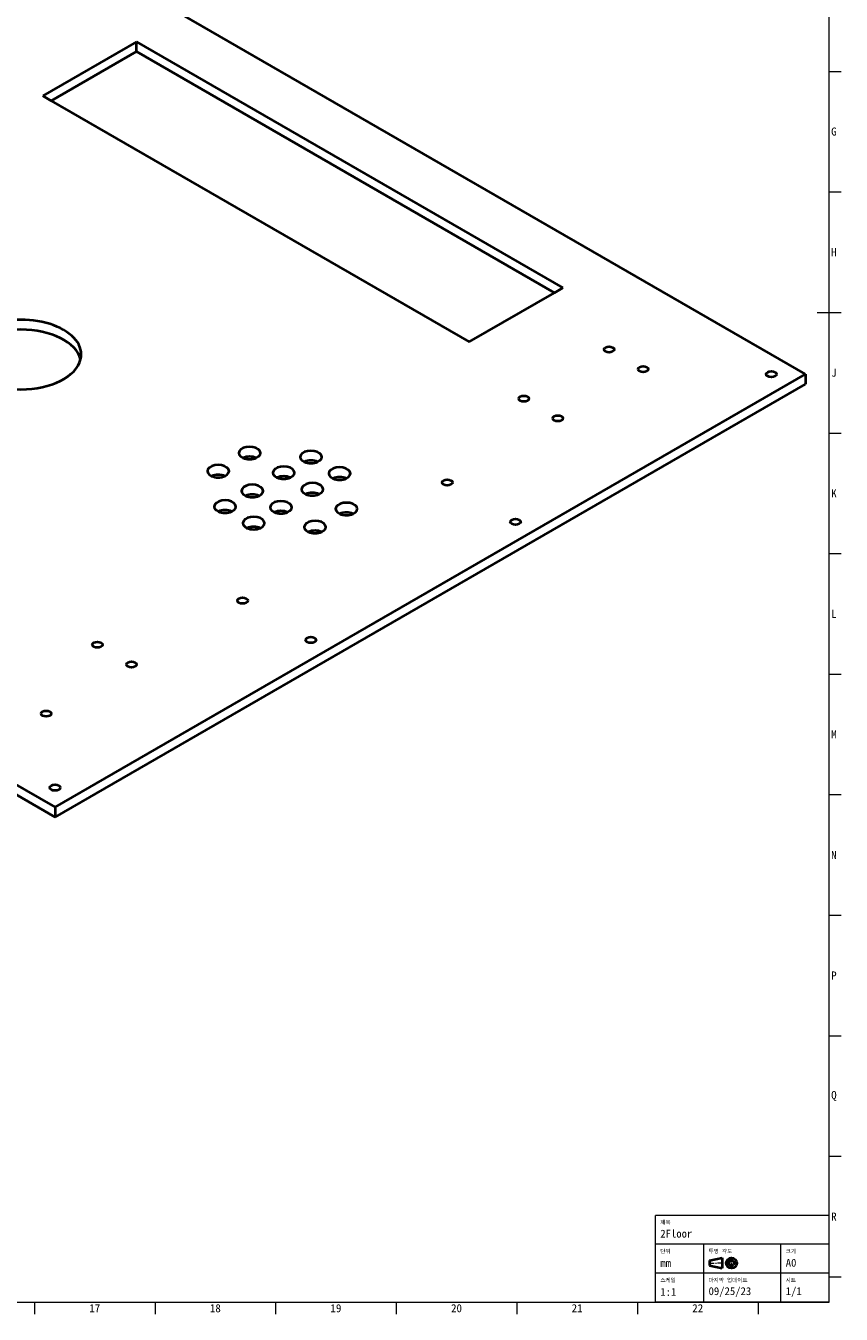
# Model space of a CAD drawing. Header units: millimetres. Extents: x 15 to 1184, y 5 to 836.
# Tile 3 of 4: x 846 to 1184, y 5 to 539. Entities that reach past the tile are written whole.
import ezdxf

# ---------------------------------------------------------------- set-up
doc = ezdxf.new("R2010")
doc.units = ezdxf.units.MM
doc.layers.add('기하구조', color=7, linetype='Continuous')
doc.layers.add('테두리', color=7, linetype='Continuous')
doc.styles.add('Shapr10', font='txt', dxfattribs={"height": 3.3495})
doc.styles.add('Shapr11', font='txt', dxfattribs={"height": 3.3495})
doc.styles.add('Shapr12', font='txt', dxfattribs={"height": 3.3495})
doc.styles.add('Shapr13', font='txt', dxfattribs={"height": 3.3495})
doc.styles.add('Shapr14', font='txt', dxfattribs={"height": 3.3495})
doc.styles.add('Shapr2', font='txt', dxfattribs={"height": 3.3495})
doc.styles.add('Shapr20', font='txt', dxfattribs={"height": 3.3495})
doc.styles.add('Shapr3', font='txt', dxfattribs={"height": 3.3495})
doc.styles.add('Shapr4', font='txt', dxfattribs={"height": 3.3495})
doc.styles.add('Shapr5', font='txt', dxfattribs={"height": 3.3495})
doc.styles.add('Shapr6', font='txt', dxfattribs={"height": 3.3495})
doc.styles.add('Shapr7', font='txt', dxfattribs={"height": 3.3495})
doc.styles.add('Shapr8', font='txt', dxfattribs={"height": 3.3495})
doc.styles.add('Shapr9', font='txt', dxfattribs={"height": 3.3495})

# ---------------------------------------------------------------- blocks, each defined once
blk = doc.blocks.new('*U2')
at = {"layer": '테두리', "linetype": 'Continuous', "lineweight": 15}
for p, q in [((1179, 46), (1107, 46)), ((1107, 10), (1107, 46)), ((1179, 10), (1179, 46)), ((1179, 34), (1107, 34)), ((1127, 10), (1127, 34)), ((1159, 10), (1159, 34)), ((1138.53, 26.88), (1138.53, 28.83)), ((1179, 22), (1107, 22)), ((1129, 26.23), (1131.38, 26.23)), ((1131.82, 26.23), (1132.25, 26.23)), ((1135.07, 26.23), (1132.68, 26.23)), ((1137.88, 26.23), (1135.93, 26.23)), ((1138.32, 26.23), (1138.75, 26.23)), ((1138.53, 26.02), (1138.53, 26.45)), ((1138.53, 25.58), (1138.53, 23.63)), ((1139.18, 26.23), (1141.13, 26.23)), ((1179, 10), (1107, 10))]:
    blk.add_line(p, q, dxfattribs=at)
at = {"layer": '테두리', "linetype": 'Continuous', "lineweight": 40}
for p, q in [((1129.43, 27.32), (1134.63, 28.4)), ((1129.43, 27.32), (1129.43, 25.15)), ((1134.63, 28.4), (1134.63, 24.07)), ((1129.43, 25.15), (1134.63, 24.07))]:
    blk.add_line(p, q, dxfattribs=at)
for radius in [2.17, 1.08]:
    blk.add_circle((1138.53, 26.23), radius, dxfattribs=at)

msp = doc.modelspace()

# ---------------------------------------------------------------- linework, layer by layer
at = {"layer": '기하구조', "linetype": 'Continuous', "lineweight": 40}
for p, q in [((1169.17, 394.89), (822.69, 594.93)), ((891.86, 532.81), (852.97, 510.35)), ((891.86, 528.72), (891.86, 532.81)), ((891.86, 532.81), (1068.64, 430.74)), ((891.86, 528.72), (856.51, 508.31)), ((891.86, 528.72), (1065.11, 428.7)), ((852.97, 510.35), (856.51, 508.31)), ((856.51, 508.31), (1029.75, 408.29)), ((1029.75, 408.29), (1065.11, 428.7)), ((1065.11, 428.7), (1068.64, 430.74)), ((511.56, 415.3), (858.04, 215.26)), ((511.56, 411.22), (858.04, 211.18)), ((858.04, 215.26), (1169.17, 394.89)), ((858.04, 211.18), (1169.17, 390.8)), ((1169.17, 394.89), (1169.17, 390.8)), ((858.04, 215.26), (858.04, 211.18))]:
    msp.add_line(p, q, dxfattribs=at)
for centre, major_axis, start_param, end_param in [((843.9, 403.05), (25, 0), 6.141288, 9.566675), ((843.9, 398.97), (25, 0), 0.141897, 2.999696), ((843.9, 403.05), (25, 0), 3.28349, 6.141288), ((938.72, 362.19), (-4.5, 0), 2.237807, 7.18697), ((938.72, 358.11), (-4.5, 0), 4.045378, 5.3794), ((938.72, 362.19), (-4.5, 0), 0.903785, 2.237807), ((964.15, 360.55), (-4.5, 0), 2.237807, 7.18697), ((964.15, 356.47), (-4.5, 0), 4.045378, 5.3794), ((964.15, 360.55), (-4.5, 0), 0.903785, 2.237807), ((925.7, 354.68), (-4.5, 0), 2.237807, 7.18697), ((925.7, 350.59), (-4.5, 0), 4.045378, 5.3794), ((952.86, 354.03), (-4.5, 0), 2.237807, 7.18697), ((952.86, 349.94), (-4.5, 0), 4.045378, 5.3794), ((976.02, 353.69), (-4.5, 0), 2.237807, 7.18697), ((925.7, 354.68), (-4.5, 0), 0.903785, 2.237807), ((939.84, 346.51), (-4.5, 0), 2.237807, 7.18697), ((952.86, 354.03), (-4.5, 0), 0.903785, 2.237807), ((964.73, 347.17), (-4.5, 0), 2.237807, 7.18697), ((976.02, 349.61), (-4.5, 0), 4.045378, 5.3794), ((976.02, 353.69), (-4.5, 0), 0.903785, 2.237807), ((928.55, 339.99), (-4.5, 0), 2.237807, 7.18697), ((939.84, 342.43), (-4.5, 0), 4.045378, 5.3794), ((939.84, 346.51), (-4.5, 0), 0.903785, 2.237807), ((951.71, 339.66), (-4.5, 0), 2.237807, 7.18697), ((964.73, 343.09), (-4.5, 0), 4.045378, 5.3794), ((964.73, 347.17), (-4.5, 0), 0.903785, 2.237807), ((928.55, 335.91), (-4.5, 0), 4.045378, 5.3794), ((928.55, 339.99), (-4.5, 0), 0.903785, 2.237807), ((951.71, 335.57), (-4.5, 0), 4.045378, 5.3794), ((951.71, 339.66), (-4.5, 0), 0.903785, 2.237807), ((978.87, 339.01), (-4.5, 0), 2.237807, 7.18697), ((978.87, 334.92), (-4.5, 0), 4.045378, 5.3794), ((978.87, 339.01), (-4.5, 0), 0.903785, 2.237807), ((940.42, 333.14), (-4.5, 0), 2.237807, 7.18697), ((940.42, 329.05), (-4.5, 0), 4.045378, 5.3794), ((965.85, 331.49), (-4.5, 0), 2.237807, 7.18697), ((940.42, 333.14), (-4.5, 0), 0.903785, 2.237807), ((965.85, 327.41), (-4.5, 0), 4.045378, 5.3794), ((965.85, 331.49), (-4.5, 0), 0.903785, 2.237807)]:
    msp.add_ellipse(centre, major_axis=major_axis, ratio=0.57735, start_param=start_param, end_param=end_param, dxfattribs=at)
for centre, major_axis in [((1087.73, 405.16), (-2.1, 0)), ((1101.88, 397), (-2.1, 0)), ((1155.03, 394.89), (2.15, 0)), ((1052.38, 384.75), (-2.1, 0)), ((1066.52, 376.59), (-2.1, 0)), ((1020.68, 349.98), (2.15, 0)), ((1048.96, 333.65), (-2.15, 0)), ((935.82, 300.99), (2.15, 0)), ((875.6, 282.69), (-2.1, 0)), ((964.11, 284.66), (-2.15, 0)), ((889.74, 274.52), (-2.1, 0)), ((854.39, 254.11), (-2.1, 0)), ((858.04, 223.42), (2.15, 0))]:
    msp.add_ellipse(centre, major_axis=major_axis, ratio=0.57735, dxfattribs=at)
at = {"layer": '테두리', "linetype": 'Continuous', "lineweight": 15}
for p, q in [((1179, 10), (1179, 831)), ((1179, 520.5), (1184, 520.5)), ((1179, 470.5), (1184, 470.5)), ((1174, 420.5), (1184, 420.5)), ((1179, 370.5), (1184, 370.5)), ((1179, 320.5), (1184, 320.5)), ((1179, 270.5), (1184, 270.5)), ((1179, 220.5), (1184, 220.5)), ((1179, 170.5), (1184, 170.5)), ((1179, 120.5), (1184, 120.5)), ((1179, 70.5), (1184, 70.5)), ((1179, 20.5), (1184, 20.5)), ((20, 10), (1179, 10)), ((849.5, 10), (849.5, 5)), ((899.5, 10), (899.5, 5)), ((949.5, 10), (949.5, 5)), ((999.5, 10), (999.5, 5)), ((1049.5, 10), (1049.5, 5)), ((1099.5, 10), (1099.5, 5)), ((1149.5, 10), (1149.5, 5))]:
    msp.add_line(p, q, dxfattribs=at)

# ---------------------------------------------------------------- block references
msp.add_blockref('*U2', (0, 0))

# ---------------------------------------------------------------- texts
at = {"layer": '테두리', "linetype": 'Continuous', "lineweight": 15, "width": 3.3495, "style": 'Shapr20'}
for s, insert, char_height, attachment_point in [('G', (1179.83, 495.5), 3.35, 4), ('H', (1179.83, 445.5), 3.35, 4), ('J', (1179.83, 395.5), 3.35, 4), ('K', (1179.83, 345.5), 3.35, 4), ('L', (1179.83, 295.5), 3.35, 4), ('M', (1179.83, 245.5), 3.35, 4), ('N', (1179.83, 195.5), 3.35, 4), ('P', (1179.83, 145.5), 3.35, 4), ('Q', (1179.83, 95.5), 3.35, 4), ('R', (1179.83, 45.5), 3.35, 4), ('17', (874.5, 9.17), 3.349, 2), ('18', (924.5, 9.17), 3.349, 2), ('19', (974.5, 9.17), 3.349, 2), ('20', (1024.5, 9.17), 3.349, 2), ('21', (1074.5, 9.17), 3.349, 2), ('22', (1124.5, 9.17), 3.349, 2)]:
    msp.add_mtext(s, dxfattribs=dict(at, insert=insert, char_height=char_height, attachment_point=attachment_point))
at = {"layer": '테두리', "linetype": 'Continuous', "lineweight": 15, "attachment_point": 1}
for s, insert, char_height, style in [('제목', (1109, 43.98), 1.65, 'Shapr2'), ('2Floor', (1109, 40.05), 3.25, 'Shapr3'), ('단위', (1109, 31.98), 1.65, 'Shapr4'), ('투영 각도', (1129, 31.98), 1.65, 'Shapr6'), ('크기', (1161, 31.98), 1.65, 'Shapr7'), ('mm', (1109, 27.9), 3.25, 'Shapr5'), ('A0', (1161, 27.97), 3.25, 'Shapr8'), ('스케일', (1109, 19.98), 1.65, 'Shapr9'), ('마지막 업데이트', (1129, 19.98), 1.65, 'Shapr11'), ('09/25/23', (1129, 16.2), 3.25, 'Shapr12'), ('시트', (1161, 19.98), 1.65, 'Shapr13'), ('1/1', (1161, 16.2), 3.25, 'Shapr14'), ('1:1', (1109, 15.9), 3.25, 'Shapr10')]:
    msp.add_mtext(s, dxfattribs=dict(at, insert=insert, char_height=char_height, style=style))

doc.saveas('drawing.dxf')
